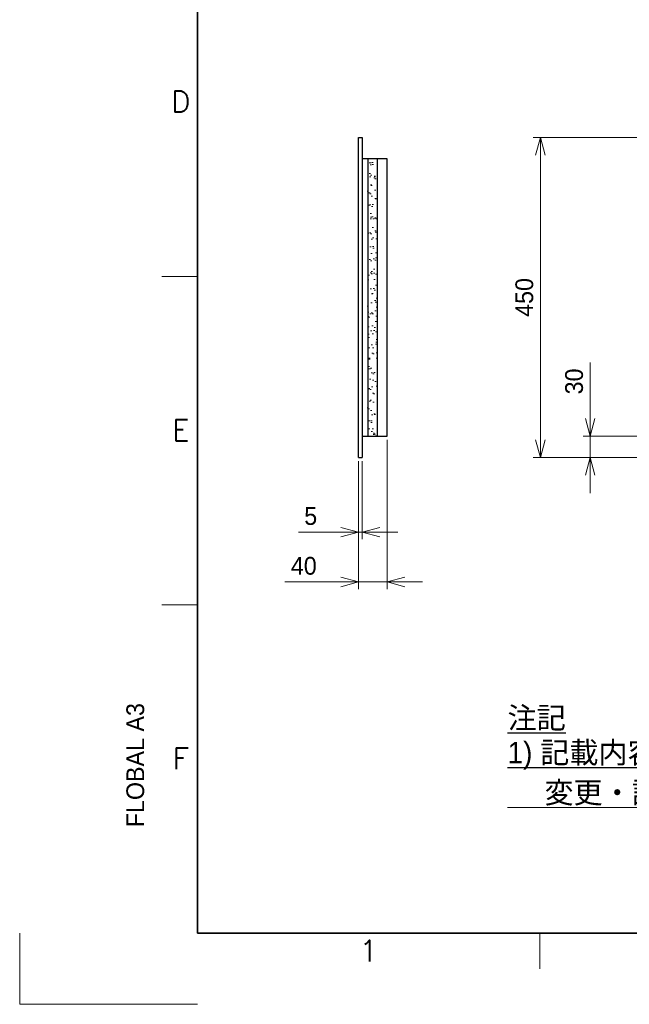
# Model space of a CAD drawing. Header units: millimetres. Extents: x 0 to 4200, y 0 to 2970.
# Tile 1 of 4: x 0 to 857, y 0 to 1384. Entities that reach past the tile are written whole.
import ezdxf
from ezdxf.enums import TextEntityAlignment as Align

# ---------------------------------------------------------------- set-up
doc = ezdxf.new("R2010")
doc.units = ezdxf.units.MM
doc.layers.get('DEFPOINTS').update_dxf_attribs({"lineweight": 13})
for name, color, linetype, lineweight in [('HATCH', 54, 'Continuous', 9), ('TEXT', 7, 'Continuous', 25), ('実線', 3, 'Continuous', 35), ('寸法', 2, 'Continuous', 18), ('細線', 7, 'Continuous', 18)]:
    doc.layers.add(name, color=color, linetype=linetype, lineweight=lineweight)
doc.layers.add('HOJO', color=8, linetype='Continuous', lineweight=13, plot=False)
doc.styles.add('MS Pゴシック', font='txt')
doc.styles.add('Roman', font='romans.shx', dxfattribs={"bigfont": 'bigfont.shx'})
doc.styles.get("Standard").update_dxf_attribs({"font": 'SimSun.ttf'})
doc.dimstyles.new('1：10', dxfattribs={"dimscale": 10, "dimtxt": 2.5, "dimasz": 2.5, "dimexe": 1, "dimexo": 0.5, "dimgap": 1, "dimtad": 3, "dimdsep": 46, "dimtxsty": 'MS Pゴシック', "dimblk": 'OPEN30', "dimcen": 0, "dimclrd": 256, "dimclre": 256, "dimclrt": 256, "dimazin": 2, "dimtfac": 1, "dimtmove": 0, "dimatfit": 3, "dimldrblk": 'OPEN30', "dimfxl": 1, "dimlwd": 18, "dimlwe": 18, "dimarcsym": 0})

# ---------------------------------------------------------------- blocks, each defined once
blk = doc.blocks.new('_Open30')
at = {"color": 0, "linetype": 'ByBlock', "lineweight": -2}
for p, q in [((-1, 0.268), (0, 0)), ((0, 0), (-1, -0.268)), ((0, 0), (-1, 0))]:
    blk.add_line(p, q, dxfattribs=at)
blk = doc.blocks.new('*D8')
at = {"layer": 'DEFPOINTS', "color": 0, "transparency": 16777216}
for p in [(732.2, 1218.9), (907.2, 1218.9), (907.2, 768.9)]:
    blk.add_point(p, dxfattribs=at)
at = {"layer": '寸法', "lineweight": 18, "transparency": 16777216}
for p, q in [((902.2, 1218.9), (722.2, 1218.9)), ((732.2, 793.9), (732.2, 1193.9)), ((902.2, 768.9), (722.2, 768.9))]:
    blk.add_line(p, q, dxfattribs=at)
at = {"layer": '寸法', "lineweight": 18, "transparency": 16777216, "xscale": 25, "yscale": 25, "zscale": 25}
for p, rotation in [((732.2, 1218.9), 90), ((732.2, 768.9), 270)]:
    blk.add_blockref('_Open30', p, dxfattribs=dict(at, rotation=rotation))
at = {"layer": '寸法', "transparency": 16777216, "insert": (709.7, 993.9), "char_height": 25, "attachment_point": 5, "rotation": 90, "style": 'MS Pゴシック'}
blk.add_mtext('450', dxfattribs=at)
blk = doc.blocks.new('*D24')
at = {"layer": 'DEFPOINTS', "color": 0, "transparency": 16777216}
for p in [(802.2, 798.9), (907.2, 798.9), (907.2, 768.9)]:
    blk.add_point(p, dxfattribs=at)
at = {"layer": '寸法', "lineweight": 18, "transparency": 16777216}
for p, q in [((802.2, 823.9), (802.2, 902.4)), ((902.2, 798.9), (792.2, 798.9)), ((802.2, 768.9), (802.2, 798.9)), ((902.2, 768.9), (792.2, 768.9)), ((802.2, 743.9), (802.2, 718.9))]:
    blk.add_line(p, q, dxfattribs=at)
at = {"layer": '寸法', "lineweight": 18, "transparency": 16777216, "xscale": 25, "yscale": 25, "zscale": 25}
for p, rotation in [((802.2, 798.9), 270), ((802.2, 768.9), 90)]:
    blk.add_blockref('_Open30', p, dxfattribs=dict(at, rotation=rotation))
at = {"layer": '寸法', "transparency": 16777216, "insert": (779.7, 875.8), "char_height": 25, "attachment_point": 5, "rotation": 90, "style": 'MS Pゴシック'}
blk.add_mtext('30', dxfattribs=at)
blk = doc.blocks.new('*D25')
at = {"layer": 'DEFPOINTS', "color": 0, "transparency": 16777216}
for p in [(476.5, 768.9), (481.5, 768.9), (481.5, 663.9)]:
    blk.add_point(p, dxfattribs=at)
at = {"layer": '寸法', "lineweight": 18, "transparency": 16777216}
for p, q in [((476.5, 763.9), (476.5, 653.9)), ((481.5, 763.9), (481.5, 653.9)), ((451.5, 663.9), (392, 663.9)), ((481.5, 663.9), (476.5, 663.9)), ((506.5, 663.9), (531.5, 663.9))]:
    blk.add_line(p, q, dxfattribs=at)
at = {"layer": '寸法', "lineweight": 18, "transparency": 16777216, "xscale": 25, "yscale": 25, "zscale": 25}
blk.add_blockref('_Open30', (476.5, 663.9), dxfattribs=at)
at = {"layer": '寸法', "lineweight": 18, "transparency": 16777216, "xscale": 25, "yscale": 25, "zscale": 25, "rotation": 180}
blk.add_blockref('_Open30', (481.5, 663.9), dxfattribs=at)
at = {"layer": '寸法', "transparency": 16777216, "insert": (409.2, 686.4), "char_height": 25, "attachment_point": 5, "style": 'MS Pゴシック'}
blk.add_mtext('5', dxfattribs=at)
blk = doc.blocks.new('*D26')
at = {"layer": 'DEFPOINTS', "color": 0, "transparency": 16777216}
for p in [(516.5, 798.9), (476.5, 768.9), (516.5, 593.9)]:
    blk.add_point(p, dxfattribs=at)
at = {"layer": '寸法', "lineweight": 18, "transparency": 16777216}
for p, q in [((516.5, 793.9), (516.5, 583.9)), ((476.5, 763.9), (476.5, 583.9)), ((451.5, 593.9), (372.6, 593.9)), ((516.5, 593.9), (476.5, 593.9)), ((541.5, 593.9), (566.5, 593.9))]:
    blk.add_line(p, q, dxfattribs=at)
at = {"layer": '寸法', "lineweight": 18, "transparency": 16777216, "xscale": 25, "yscale": 25, "zscale": 25}
blk.add_blockref('_Open30', (476.5, 593.9), dxfattribs=at)
at = {"layer": '寸法', "lineweight": 18, "transparency": 16777216, "xscale": 25, "yscale": 25, "zscale": 25, "rotation": 180}
blk.add_blockref('_Open30', (516.5, 593.9), dxfattribs=at)
at = {"layer": '寸法', "transparency": 16777216, "insert": (399.5, 616.4), "char_height": 25, "attachment_point": 5, "style": 'MS Pゴシック'}
blk.add_mtext('40', dxfattribs=at)

msp = doc.modelspace()

# ---------------------------------------------------------------- hatches: boundary and pattern name
at = {"layer": 'HATCH'}
h = msp.add_hatch(dxfattribs=at)
h.set_pattern_fill('AR-SAND', color=256, scale=0.3, angle=90, style=0)
h.set_pattern_definition([(127.5, (-329561.426, -36788.436), (-14.6823971, -0.4800094), [0, -11.5824, 0, -12.954, 0, -12.3825]), (97.5, (-329561.426, -36788.436), (-21.504753, 13.4856985), [0, -6.2484, 0, -10.4394, 0, -4.0005]), (57.5, (-329561.426, -36797.808), (-0.04311554, 23.7297711), [0, -3.81, 0, -13.716, 0, -17.907]), (47.5, (-329561.426, -36797.808), (-6.6878797, 22.9066936), [0, -1.905, 0, -8.9916, 0, -10.287])])
h.paths.add_polyline_path([(947.2, 798.9), (2477.2, 798.9), (2477.2, 1188.9), (947.2, 1188.9)], flags=16)
h.paths.add_polyline_path([(907.2, 768.9), (2507.2, 768.9), (2507.2, 1218.9), (907.2, 1218.9)])
h.paths.add_polyline_path([(1663.3, 662.5), (1748.6, 662.5), (1748.6, 711.4), (1663.3, 711.4)], flags=9)
h.paths.add_polyline_path([(733.6, 960.4), (733.6, 1027.4), (684.7, 1027.4), (684.7, 960.4)], flags=9)
h = msp.add_hatch(dxfattribs=at)
h.set_pattern_fill('AR-SAND', color=256, scale=0.3, angle=180)
h.set_pattern_definition([(217.5, (110658.668, -189715.03), (0.4800094, -14.6823971), [0, -11.5824, 0, -12.954, 0, -12.3825]), (187.5, (110658.668, -189715.03), (-13.4856985, -21.504753), [0, -6.2484, 0, -10.4394, 0, -4.0005]), (147.5, (110668.04, -189715.03), (-23.7297711, -0.04311554), [0, -3.81, 0, -13.716, 0, -17.907]), (137.5, (110668.04, -189715.03), (-22.9066936, -6.6878797), [0, -1.905, 0, -8.9916, 0, -10.287])])
h.paths.add_polyline_path([(502.5, 798.9), (489.5, 798.9), (489.5, 1188.9), (502.5, 1188.9)])

# ---------------------------------------------------------------- linework, layer by layer
at = {"ltscale": 100}
for p, q in [((476.5, 768.9), (476.5, 1218.9)), ((476.5, 1218.9), (481.5, 1218.9)), ((481.5, 1218.9), (481.5, 768.9)), ((516.5, 1188.9), (481.5, 1188.9)), ((516.5, 798.9), (516.5, 1188.9)), ((481.5, 798.9), (516.5, 798.9)), ((476.5, 768.9), (481.5, 768.9))]:
    msp.add_line(p, q, dxfattribs=at)
for p, q in [((489.5, 1188.9), (489.5, 798.9)), ((502.5, 1188.9), (502.5, 798.9))]:
    msp.add_line(p, q)
at = {"layer": 'DEFPOINTS'}
for p, q in [((0, 0), (0, 100)), ((250, 0), (0, 0))]:
    msp.add_line(p, q, dxfattribs=at)
at = {"layer": '実線'}
for p, q in [((250, 100), (250, 2750)), ((3980, 100), (250, 100))]:
    msp.add_line(p, q, dxfattribs=at)
at = {"layer": '細線'}
for p, q in [((250, 1023.3), (200, 1023.3)), ((250, 561.7), (200, 561.7)), ((731.2, 100), (731.2, 50))]:
    msp.add_line(p, q, dxfattribs=at)

# ---------------------------------------------------------------- texts
at = {"layer": 'HOJO', "insert": (686.1, 296), "char_height": 30, "width": 1334.655, "attachment_point": 4}
msp.add_mtext('{\\fMS PMincho|b0|i0|c128|p18;\\L\u3000 変更・訂正等の最新情報は“総合情報サイト”に随時掲載しています。}', dxfattribs=at)
at = {"layer": 'TEXT', "style": 'Roman'}
for s, p in [('D', (226.5, 1254.2)), ('E', (226.5, 792.5)), ('F', (226.5, 330.8)), ('1', (490.6, 60.2))]:
    msp.add_text(s, height=30, dxfattribs=at).set_placement(p, align=Align.CENTER)
at = {"layer": 'TEXT', "style": 'MS Pゴシック'}
msp.add_text('FLOBAL A3', height=25, rotation=90, dxfattribs=at).set_placement((175, 249))
at = {"layer": 'TEXT', "char_height": 30}
for s, insert, width, attachment_point in [('{\\fMS PMincho|b0|i0|c128|p18;\\L注記}', (686.1, 401.4), 772.459, 4), ('{\\fMS PMincho|b0|i0|c128|p18;\\L1) 記載内容について予告なく変更する場合があります。}', (686.1, 330), 1334.051, 7)]:
    msp.add_mtext(s, dxfattribs=dict(at, insert=insert, width=width, attachment_point=attachment_point))

# ---------------------------------------------------------------- dimensions: what is measured, and where the dimension line sits
at = {"layer": '寸法'}
dim = msp.add_linear_dim(base=(732.2, 1218.9), p1=(907.2, 768.9), p2=(907.2, 1218.9), angle=90, dimstyle='1：10', override={"dimdec": 0}, dxfattribs=at)
dim.commit()
dim.dimension.update_dxf_attribs({"geometry": '*D8', "text_midpoint": (709.7, 993.9)})
dim = msp.add_linear_dim(base=(802.2, 798.9), p1=(907.2, 768.9), p2=(907.2, 798.9), angle=270, dimstyle='1：10', override={"dimdec": 0}, dxfattribs=at)
dim.commit()
dim.dimension.update_dxf_attribs({"geometry": '*D24', "text_midpoint": (802.2, 875.8), "dimtype": 160})
for base, p2, picture, middle in [((516.5, 593.9), (516.5, 798.9), '*D26', (399.5, 593.9)), ((481.5, 663.9), (481.5, 768.9), '*D25', (409.2, 663.9))]:
    dim = msp.add_linear_dim(base=base, p1=(476.5, 768.9), p2=p2, dimstyle='1：10', override={"dimdec": 0}, dxfattribs=at)
    dim.commit()
    dim.dimension.update_dxf_attribs({"geometry": picture, "text_midpoint": middle, "dimtype": 160})

doc.saveas('drawing.dxf')
